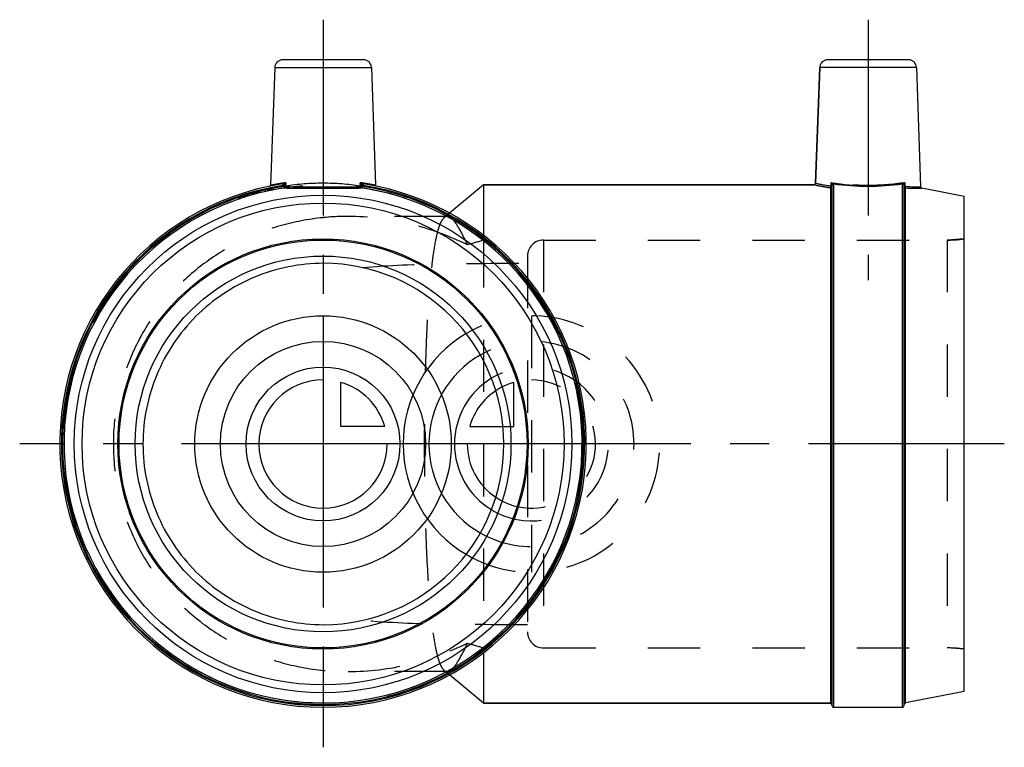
# Model space of a CAD drawing. Header units: millimetres. Extents: x 439 to 561, y 455 to 545.
import ezdxf

# ---------------------------------------------------------------- set-up
doc = ezdxf.new("R2010")
doc.units = ezdxf.units.MM
doc.header["$LTSCALE"] = 65.185185
doc.linetypes.add('CENTER', pattern=[0.6, 0.375, -0.075, 0.075, -0.075])
doc.linetypes.add('HIDDEN', pattern=[0.2, 0.1, -0.1])
for name, color, linetype in [('ACHSEN_S', 7, 'CONTINUOUS'), ('FLAECHEN', 7, 'CONTINUOUS'), ('KOERPER', 7, 'CONTINUOUS'), ('KONST.EL_MIT_GEO', 7, 'CONTINUOUS'), ('KURVEN', 7, 'CONTINUOUS')]:
    doc.layers.add(name, color=color, linetype=linetype)

msp = doc.modelspace()

# ---------------------------------------------------------------- linework, layer by layer
at = {"layer": 'ACHSEN_S', "color": 2, "linetype": 'CENTER'}
for p, q in [((476.38, 545.35), (476.38, 454.55)), ((561.38, 492.4), (438.53, 492.4))]:
    msp.add_line(p, q, dxfattribs=at)
at = {"layer": 'FLAECHEN', "color": 8, "linetype": 'HIDDEN'}
for p, q in [((491.82, 520.8), (479.49, 520.8)), ((491.82, 464), (479.51, 464))]:
    msp.add_line(p, q, dxfattribs=at)
at = {"layer": 'KOERPER', "color": 2, "linetype": 'CENTER'}
msp.add_line((544.38, 545.35), (544.38, 512.85), dxfattribs=at)
at = {"layer": 'KOERPER', "color": 7, "linetype": 'Continuous'}
for p, q in [((470.35, 539.38), (469.83, 524.68)), ((482.41, 539.38), (482.93, 524.68)), ((537.84, 524.94), (538.35, 539.38)), ((496.38, 524.75), (492.16, 521.21)), ((496.38, 524.75), (496.38, 518.45)), ((537.64, 524.75), (496.38, 524.75)), ((496.38, 466.34), (496.38, 460.05)), ((496.38, 460.05), (492.16, 463.59)), ((539.68, 460.05), (496.38, 460.05)), ((540.08, 459.55), (548.68, 459.55))]:
    msp.add_line(p, q, dxfattribs=at)
at = {"layer": 'KOERPER', "color": 8, "linetype": 'HIDDEN'}
for p, q in [((492.16, 521.21), (491.49, 520.65)), ((496.38, 518.45), (496.38, 466.34)), ((492.16, 463.59), (491.49, 464.15))]:
    msp.add_line(p, q, dxfattribs=at)
for centre, radius, start, end in [((479.48, 489.62), 31.18, 89.9957, 95.7018), ((516.49, 446.23), 74.36, 105.6894, 107.262), ((516.49, 538.56), 74.36, 252.738, 254.3106)]:
    msp.add_arc(centre, radius, start, end, dxfattribs=at)
for points, knots in [([(476.38, 520.64), (474.57, 520.46), (470.98, 519.78), (465.87, 517.79), (461.21, 514.88), (457.17, 511.14), (453.93, 506.68), (451.61, 501.68), (450.31, 496.33), (450.08, 490.82), (450.93, 485.37), (452.82, 480.19), (455.69, 475.48), (459.4, 471.42), (463.81, 468.14), (468.76, 465.75), (474.05, 464.31), (477.69, 464), (479.5, 464)], [0, 0, 0, 0, 0.062288, 0.12467, 0.187132, 0.249657, 0.312233, 0.374846, 0.437484, 0.500132, 0.562776, 0.625401, 0.687994, 0.750542, 0.813033, 0.875452, 0.937783, 1, 1, 1, 1]), ([(494.42, 517.25), (492.11, 518.36), (487.24, 520.16), (482.07, 520.8), (479.48, 520.8)], [0, 0, 0, 0, 0.498463, 1, 1, 1, 1]), ([(491.49, 520.64), (491.37, 520.54), (491.14, 520.23), (490.87, 519.62), (490.62, 518.79), (490.28, 517.27), (489.93, 514.84), (489.6, 511.38), (489.34, 507.26), (489.15, 502.61), (489.04, 497.6), (489, 492.4), (489.04, 487.2), (489.15, 482.19), (489.34, 477.54), (489.6, 473.42), (489.93, 469.95), (490.28, 467.53), (490.62, 466.01), (490.87, 465.18), (491.14, 464.57), (491.37, 464.26), (491.49, 464.15)], [0, 0, 0, 0, 0.008402, 0.01996, 0.035041, 0.053749, 0.10189, 0.16343, 0.236596, 0.319015, 0.407864, 0.500007, 0.592149, 0.680997, 0.763415, 0.836579, 0.898117, 0.946256, 0.964962, 0.980042, 0.991599, 1, 1, 1, 1]), ([(491.88, 520.8), (491.84, 520.8), (491.7, 520.79), (491.57, 520.71), (491.49, 520.64)], [0, 0, 0, 0, 0.237805, 1, 1, 1, 1]), ([(492.57, 520.41), (492.51, 520.47), (492.32, 520.65), (492.06, 520.8), (491.88, 520.8)], [0, 0, 0, 0, 0.30893, 1, 1, 1, 1]), ([(494.42, 517.25), (494.11, 517.9), (493.66, 518.81), (493.02, 519.86), (492.72, 520.25), (492.57, 520.41)], [0, 0, 0, 0, 0.595684, 0.822293, 1, 1, 1, 1]), ([(479.5, 464), (482.08, 464), (487.25, 464.64), (492.11, 466.44), (494.42, 467.55)], [0, 0, 0, 0, 0.50155, 1, 1, 1, 1]), ([(492.56, 464.38), (492.72, 464.54), (493.02, 464.94), (493.66, 465.98), (494.1, 466.89), (494.42, 467.55)], [0, 0, 0, 0, 0.177346, 0.403828, 1, 1, 1, 1]), ([(491.88, 464), (491.93, 464), (492.2, 464.04), (492.42, 464.23), (492.56, 464.38)], [0, 0, 0, 0, 0.205995, 1, 1, 1, 1]), ([(491.49, 464.15), (491.52, 464.13), (491.63, 464.04), (491.78, 464), (491.88, 464)], [0, 0, 0, 0, 0.274539, 1, 1, 1, 1])]:
    msp.add_open_spline(points, degree=3, knots=knots, dxfattribs=at)
at = {"layer": 'KONST.EL_MIT_GEO', "color": 7, "linetype": 'Continuous'}
for p, q in [((470.35, 539.38), (482.41, 539.38)), ((481.42, 540.35), (471.35, 540.35)), ((538.35, 539.38), (537.84, 524.94)), ((550.41, 539.38), (538.35, 539.38)), ((549.42, 540.35), (539.35, 540.35)), ((550.41, 539.38), (550.93, 524.51)), ((469.83, 524.67), (470.05, 524.71)), ((471.34, 524.86), (471.37, 524.66)), ((471.42, 524.88), (471.5, 524.7)), ((471.5, 524.7), (471.49, 524.57)), ((471.49, 524.57), (471.49, 524.54)), ((471.73, 525.01), (471.71, 524.54)), ((481.06, 524.54), (481.03, 525.01)), ((481.34, 524.88), (481.26, 524.7)), ((481.27, 524.54), (481.26, 524.7)), ((481.42, 524.86), (481.39, 524.66)), ((482.71, 524.71), (482.93, 524.67)), ((496.38, 524.75), (537.64, 524.75)), ((539.79, 524.58), (539.79, 525.01)), ((539.88, 524.7), (539.88, 459.75)), ((540.08, 524.86), (540.08, 459.55)), ((548.68, 459.55), (548.68, 524.86)), ((548.88, 459.75), (548.88, 524.7)), ((548.97, 525.01), (548.97, 524.54)), ((471.52, 524.35), (471.49, 524.54)), ((481.24, 524.35), (481.27, 524.54)), ((539.68, 524.38), (539.68, 460.05)), ((549.04, 460.08), (549.04, 524.35)), ((556.38, 523.29), (551.1, 524.32)), ((556.38, 461.51), (556.38, 523.29)), ((556.38, 461.51), (549.04, 460.08)), ((496.38, 460.05), (539.68, 460.05))]:
    msp.add_line(p, q, dxfattribs=at)
at = {"layer": 'KONST.EL_MIT_GEO', "color": 8, "linetype": 'HIDDEN'}
for p, q in [((471.49, 524.58), (471.52, 524.38)), ((471.49, 524.58), (471.71, 524.58)), ((481.05, 524.58), (481.27, 524.58)), ((481.27, 524.58), (481.24, 524.38)), ((481.26, 524.7), (481.27, 524.58)), ((466.08, 523.07), (465.98, 523.35)), ((466, 523.35), (466.1, 523.07)), ((466.14, 523.09), (466.05, 523.37)), ((466.34, 523.15), (466.25, 523.44)), ((466.5, 523.2), (466.41, 523.49)), ((466.58, 523.23), (466.49, 523.52)), ((466.61, 523.24), (466.52, 523.52)), ((466.76, 523.29), (466.67, 523.57)), ((466.83, 523.31), (466.74, 523.59)), ((466.84, 523.31), (466.75, 523.6)), ((466.91, 523.33), (466.82, 523.62)), ((466.97, 523.35), (466.88, 523.64)), ((467, 523.36), (466.92, 523.65)), ((467.48, 523.5), (467.4, 523.79)), ((467.52, 523.51), (467.44, 523.8)), ((467.55, 523.52), (467.47, 523.81)), ((467.73, 523.57), (467.65, 523.86)), ((467.98, 523.64), (467.9, 523.93)), ((468.06, 523.66), (467.98, 523.95)), ((468.1, 523.67), (468.02, 523.96)), ((468.41, 523.75), (468.33, 524.04)), ((468.51, 523.78), (468.43, 524.07)), ((468.52, 523.78), (468.45, 524.07)), ((469.21, 523.94), (469.15, 524.24)), ((469.5, 524.01), (469.43, 524.3)), ((469.51, 524.01), (469.44, 524.3)), ((469.63, 524.04), (469.56, 524.33)), ((469.71, 524.05), (469.65, 524.35)), ((469.74, 524.06), (469.68, 524.35)), ((469.91, 524.1), (469.85, 524.39)), ((469.92, 524.1), (469.86, 524.39)), ((469.97, 524.11), (469.91, 524.4)), ((470.21, 524.15), (470.15, 524.45)), ((465.75, 523.27), (465.85, 522.99)), ((465.97, 523.03), (465.87, 523.31)), ((503.88, 517.85), (503.88, 466.95)), ((503.88, 517.85), (554.27, 517.85)), ((556.38, 518), (554.27, 517.85)), ((554.27, 517.85), (554.27, 466.95)), ((501.88, 515.85), (501.88, 468.95)), ((503.88, 466.95), (554.27, 466.95)), ((556.38, 466.8), (554.27, 466.95))]:
    msp.add_line(p, q, dxfattribs=at)
msp.add_circle((476.38, 492.4), 32.35, dxfattribs=at)
at = {"layer": 'KONST.EL_MIT_GEO', "color": 7, "linetype": 'Continuous'}
for radius in [31.05, 30.07, 25.6, 25.45, 23.45]:
    msp.add_circle((476.38, 492.4), radius, dxfattribs=at)
for centre, radius, start, end in [((471.35, 539.35), 1, 90, 178), ((481.42, 539.35), 1, 2, 90), ((539.35, 539.35), 1, 90, 178), ((549.42, 539.35), 1, 2, 90), ((476.38, 492.4), 32.85, 98.8263, 81.1729), ((476.38, 492.4), 32.65, 98.8271, 81.1729), ((469.73, 524.67), 0.1, 281.6395, 358), ((476.54, 492.53), 32.83, 99.5498, 101.3981), ((476.27, 494.17), 31.16, 98.3768, 99.5604), ((471.25, 525.47), 0.616, 278.8161, 286.5439), ((471.29, 525.18), 0.527, 278.8214, 290.9744), ((471.29, 525.17), 0.517, 291.0153, 293.4256), ((471.24, 525.04), 0.427, 307.0007, 310.4335), ((470.16, 528.22), 3.58, 295.5914, 295.928), ((470.58, 525.58), 1.28, 332.4365, 333.5556), ((476.6, 494.88), 30.45, 80.4172, 81.6287), ((481.47, 525.18), 0.526, 246.6392, 261.1782), ((481.52, 525.47), 0.616, 253.4552, 261.1847), ((476.08, 491.75), 33.63, 78.621, 80.4253), ((483.03, 524.67), 0.1, 182, 258.3605), ((537.64, 524.95), 0.2, 269.9958, 358.0018), ((536.91, 519.13), 6.54, 61.4339, 63.8539), ((540.07, 524.66), 0.193, 169.7063, 179.9354), ((540.15, 525.08), 0.232, 241.5357, 247.4827), ((540.14, 525.06), 0.213, 247.475, 253.8742), ((544.38, 556.99), 32.42, 262.3781, 277.6219), ((551.91, 519.02), 6.67, 116.1686, 118.5406), ((548.69, 524.66), 0.193, 0.0646, 10.2943), ((549.94, 524.53), 1.07, 161.4379, 163.8202), ((476.38, 492.4), 32.51, 98.6495, 81.3505), ((476.38, 492.4), 32.32, 98.6495, 81.3505), ((548.78, 520.54), 4.01, 87.1973, 87.5788), ((551.13, 524.51), 0.2, 181.9987, 259.0038), ((476.38, 492.4), 22.55, 270.1881, 89.8119), ((539.68, 459.85), 0.2, 0, 90), ((540.08, 459.75), 0.2, 180, 270), ((548.68, 459.75), 0.2, 270, 0), ((549.08, 459.88), 0.2, 101, 180)]:
    msp.add_arc(centre, radius, start, end, dxfattribs=at)
at = {"layer": 'KONST.EL_MIT_GEO', "color": 8, "linetype": 'HIDDEN'}
for centre, radius, start, end in [((476.38, 492.4), 32.55, 98.637, 81.363), ((471.29, 525.18), 0.526, 290.9744, 293.3608), ((476.38, 494.25), 30.69, 90.0037, 98.7638), ((476.38, 494.27), 30.67, 81.2335, 89.999), ((544.74, 558.94), 34.92, 258.2709, 261.6172), ((536.85, 519.02), 6.67, 61.4594, 63.8315), ((551.85, 519.14), 6.54, 116.1454, 118.5668), ((503.88, 515.85), 2, 90, 180), ((554.27, 532.85), 15, 270, 278.1096), ((503.88, 468.95), 2, 180, 270), ((554.27, 451.95), 15, 81.8904, 90)]:
    msp.add_arc(centre, radius, start, end, dxfattribs=at)
for points, knots in [([(471.73, 525.01), (471.59, 524.98), (471.32, 524.94), (470.94, 524.88), (470.62, 524.82), (470.35, 524.77), (470.16, 524.73), (470.03, 524.71), (469.96, 524.69), (469.91, 524.69), (469.87, 524.67), (469.85, 524.68), (469.83, 524.67), (469.83, 524.67)], [0, 0, 0, 0, 0.223266, 0.422244, 0.594476, 0.73809, 0.851582, 0.896616, 0.933676, 0.962641, 0.983393, 0.995848, 1, 1, 1, 1]), ([(471.73, 525.01), (471.7, 524.99), (471.6, 524.95), (471.5, 524.9), (471.42, 524.88)], [0, 0, 0, 0, 0.236421, 1, 1, 1, 1]), ([(471.73, 525.01), (471.71, 524.98), (471.65, 524.87), (471.58, 524.76), (471.5, 524.7)], [0, 0, 0, 0, 0.243109, 1, 1, 1, 1]), ([(471.71, 524.58), (471.71, 524.54), (471.7, 524.46), (471.63, 524.4), (471.59, 524.39)], [0, 0, 0, 0, 0.556863, 1, 1, 1, 1]), ([(481.26, 524.7), (481.24, 524.72), (481.14, 524.81), (481.08, 524.92), (481.03, 525.01)], [0, 0, 0, 0, 0.257503, 1, 1, 1, 1]), ([(481.34, 524.88), (481.31, 524.89), (481.21, 524.92), (481.11, 524.97), (481.03, 525.01)], [0, 0, 0, 0, 0.266456, 1, 1, 1, 1]), ([(482.93, 524.67), (482.93, 524.67), (482.91, 524.67), (482.89, 524.68), (482.85, 524.68), (482.8, 524.7), (482.73, 524.71), (482.61, 524.73), (482.42, 524.77), (482.15, 524.82), (481.82, 524.88), (481.44, 524.94), (481.18, 524.98), (481.03, 525.01)], [0, 0, 0, 0, 0.004152, 0.016608, 0.037359, 0.066324, 0.103384, 0.148419, 0.261913, 0.405529, 0.577759, 0.776734, 1, 1, 1, 1]), ([(481.05, 524.58), (481.05, 524.54), (481.06, 524.46), (481.13, 524.4), (481.17, 524.39)], [0, 0, 0, 0, 0.55685, 1, 1, 1, 1]), ([(539.65, 524.39), (539.67, 524.4), (539.75, 524.43), (539.78, 524.52), (539.79, 524.58)], [0, 0, 0, 0, 0.215937, 1, 1, 1, 1]), ([(539.88, 524.7), (539.88, 524.75), (539.85, 524.85), (539.82, 524.95), (539.79, 525.01)], [0, 0, 0, 0, 0.45766, 1, 1, 1, 1]), ([(548.97, 525.01), (547.45, 524.78), (544.38, 524.55), (541.31, 524.78), (539.79, 525.01)], [0, 0, 0, 0, 0.5, 1, 1, 1, 1]), ([(539.88, 524.58), (539.88, 524.58), (539.87, 524.58), (539.86, 524.58), (539.83, 524.58), (539.8, 524.58), (539.79, 524.58)], [0, 0, 0, 0, 0.066784, 0.261286, 0.577459, 1, 1, 1, 1]), ([(540.04, 524.88), (539.99, 524.87), (539.91, 524.83), (539.88, 524.74), (539.88, 524.7)], [0, 0, 0, 0, 0.513333, 1, 1, 1, 1]), ([(540.08, 524.86), (540.03, 524.86), (539.92, 524.82), (539.88, 524.71), (539.88, 524.66)], [0, 0, 0, 0, 0.502107, 1, 1, 1, 1]), ([(548.68, 524.86), (548.73, 524.86), (548.84, 524.82), (548.88, 524.71), (548.88, 524.66)], [0, 0, 0, 0, 0.502107, 1, 1, 1, 1]), ([(548.73, 524.88), (548.77, 524.87), (548.85, 524.83), (548.88, 524.74), (548.88, 524.7)], [0, 0, 0, 0, 0.513306, 1, 1, 1, 1]), ([(548.97, 525.01), (548.95, 524.95), (548.91, 524.85), (548.88, 524.75), (548.88, 524.7)], [0, 0, 0, 0, 0.542345, 1, 1, 1, 1]), ([(548.97, 524.54), (548.96, 524.54), (548.94, 524.54), (548.91, 524.55), (548.89, 524.54), (548.88, 524.55), (548.88, 524.54)], [0, 0, 0, 0, 0.423188, 0.739553, 0.933824, 1, 1, 1, 1]), ([(549.07, 524.35), (549.06, 524.36), (548.99, 524.4), (548.97, 524.48), (548.97, 524.54)], [0, 0, 0, 0, 0.217218, 1, 1, 1, 1]), ([(481.25, 514.42), (484.61, 514.72), (491.5, 514.95), (498.37, 514.95), (501.88, 514.95)], [0, 0, 0, 0, 0.490038, 1, 1, 1, 1]), ([(501.88, 469.85), (498.37, 469.85), (491.49, 469.84), (484.61, 470.07), (481.25, 470.38)], [0, 0, 0, 0, 0.509962, 1, 1, 1, 1])]:
    msp.add_open_spline(points, degree=3, knots=knots, dxfattribs=at)
at = {"layer": 'KONST.EL_MIT_GEO', "color": 7, "linetype": 'Continuous'}
for points in [[(471.42, 524.88), (471.45, 524.89), (471.48, 524.9), (471.51, 524.91)], [(471.51, 524.91), (471.58, 524.93), (471.64, 524.96), (471.71, 525)], [(548.68, 524.86), (548.7, 524.86), (548.71, 524.87), (548.73, 524.88)], [(548.92, 524.87), (548.93, 524.92), (548.95, 524.96), (548.97, 525.01)]]:
    msp.add_open_spline(points, degree=3, dxfattribs=at)
for points, knots in [([(471.52, 524.72), (471.54, 524.73), (471.62, 524.81), (471.68, 524.91), (471.72, 524.98)], [0, 0, 0, 0, 0.256739, 1, 1, 1, 1]), ([(481.03, 525.01), (481.06, 524.99), (481.16, 524.95), (481.26, 524.9), (481.34, 524.88)], [0, 0, 0, 0, 0.23642, 1, 1, 1, 1]), ([(481.03, 525.01), (481.05, 524.98), (481.11, 524.87), (481.19, 524.76), (481.26, 524.7)], [0, 0, 0, 0, 0.243108, 1, 1, 1, 1]), ([(537.64, 524.75), (537.69, 524.74), (538.35, 524.6), (539.02, 524.49), (539.65, 524.39)], [0, 0, 0, 0, 0.066358, 1, 1, 1, 1]), ([(537.84, 524.94), (537.85, 524.94), (537.86, 524.94), (537.88, 524.93), (537.92, 524.93), (538.01, 524.91), (538.15, 524.88), (538.37, 524.83), (538.65, 524.78), (538.98, 524.72), (539.37, 524.65), (539.65, 524.61), (539.79, 524.58)], [0, 0, 0, 0, 0.004163, 0.016618, 0.037333, 0.066256, 0.148315, 0.261832, 0.405447, 0.577603, 0.776544, 1, 1, 1, 1]), ([(539.65, 524.39), (539.67, 524.4), (539.75, 524.43), (539.78, 524.52), (539.79, 524.58)], [0, 0, 0, 0, 0.215941, 1, 1, 1, 1]), ([(539.68, 524.38), (539.73, 524.38), (539.84, 524.42), (539.88, 524.53), (539.88, 524.58)], [0, 0, 0, 0, 0.502017, 1, 1, 1, 1]), ([(539.79, 525.01), (541.31, 524.78), (544.38, 524.55), (547.45, 524.78), (548.97, 525.01)], [0, 0, 0, 0, 0.5, 1, 1, 1, 1]), ([(539.79, 525.01), (539.82, 524.95), (539.85, 524.85), (539.88, 524.75), (539.88, 524.7)], [0, 0, 0, 0, 0.542345, 1, 1, 1, 1]), ([(539.79, 524.58), (539.8, 524.58), (539.83, 524.58), (539.86, 524.58), (539.88, 524.58)], [0, 0, 0, 0, 0.370386, 1, 1, 1, 1]), ([(540.04, 524.88), (539.99, 524.87), (539.91, 524.83), (539.88, 524.74), (539.88, 524.7)], [0, 0, 0, 0, 0.513306, 1, 1, 1, 1]), ([(540.08, 524.86), (540.04, 524.86), (539.94, 524.83), (539.89, 524.74), (539.88, 524.7)], [0, 0, 0, 0, 0.501636, 1, 1, 1, 1]), ([(548.68, 524.86), (548.73, 524.86), (548.82, 524.83), (548.87, 524.74), (548.88, 524.7)], [0, 0, 0, 0, 0.501636, 1, 1, 1, 1]), ([(548.73, 524.88), (548.77, 524.87), (548.85, 524.83), (548.88, 524.74), (548.88, 524.7)], [0, 0, 0, 0, 0.513333, 1, 1, 1, 1]), ([(548.88, 524.7), (548.88, 524.71), (548.88, 524.75), (548.9, 524.8), (548.91, 524.83)], [0, 0, 0, 0, 0.220064, 1, 1, 1, 1]), ([(471.49, 524.54), (471.51, 524.54), (471.58, 524.55), (471.65, 524.54), (471.71, 524.54)], [0, 0, 0, 0, 0.275865, 1, 1, 1, 1]), ([(471.52, 524.35), (471.54, 524.35), (471.56, 524.36), (471.59, 524.36), (471.59, 524.35)], [0, 0, 0, 0, 0.787296, 1, 1, 1, 1]), ([(471.59, 524.35), (471.61, 524.36), (471.67, 524.4), (471.7, 524.48), (471.71, 524.54)], [0, 0, 0, 0, 0.220133, 1, 1, 1, 1]), ([(471.59, 524.35), (472.32, 524.32), (473.92, 524.31), (475.51, 524.32), (476.38, 524.32)], [0, 0, 0, 0, 0.45731, 1, 1, 1, 1]), ([(471.71, 524.54), (472.42, 524.5), (473.98, 524.5), (475.54, 524.51), (476.38, 524.51)], [0, 0, 0, 0, 0.457721, 1, 1, 1, 1]), ([(476.38, 524.51), (477.23, 524.51), (478.78, 524.5), (480.34, 524.5), (481.06, 524.54)], [0, 0, 0, 0, 0.542307, 1, 1, 1, 1]), ([(476.38, 524.32), (477.25, 524.32), (478.84, 524.31), (480.44, 524.32), (481.17, 524.35)], [0, 0, 0, 0, 0.542718, 1, 1, 1, 1]), ([(481.06, 524.54), (481.07, 524.54), (481.14, 524.55), (481.21, 524.55), (481.27, 524.54)], [0, 0, 0, 0, 0.212946, 1, 1, 1, 1]), ([(481.17, 524.35), (481.15, 524.36), (481.09, 524.4), (481.06, 524.48), (481.06, 524.54)], [0, 0, 0, 0, 0.220136, 1, 1, 1, 1]), ([(481.17, 524.35), (481.18, 524.36), (481.2, 524.36), (481.22, 524.35), (481.24, 524.35)], [0, 0, 0, 0, 0.212704, 1, 1, 1, 1]), ([(539.65, 524.39), (539.66, 524.39), (539.66, 524.39), (539.68, 524.39), (539.68, 524.38)], [0, 0, 0, 0, 0.401761, 1, 1, 1, 1]), ([(548.88, 524.54), (548.88, 524.55), (548.89, 524.54), (548.91, 524.55), (548.93, 524.54), (548.94, 524.54)], [0, 0, 0, 0, 0.065445, 0.25708, 1, 1, 1, 1]), ([(549.04, 524.35), (549, 524.36), (548.91, 524.41), (548.88, 524.5), (548.88, 524.54)], [0, 0, 0, 0, 0.501792, 1, 1, 1, 1]), ([(548.97, 524.54), (549.12, 524.53), (549.4, 524.52), (549.79, 524.51), (550.12, 524.51), (550.4, 524.5), (550.63, 524.5), (550.77, 524.5), (550.86, 524.51), (550.9, 524.51), (550.92, 524.51), (550.93, 524.51), (550.93, 524.51)], [0, 0, 0, 0, 0.224944, 0.424616, 0.596865, 0.740107, 0.852996, 0.934403, 0.963054, 0.983559, 0.995883, 1, 1, 1, 1]), ([(549.07, 524.35), (549.06, 524.36), (548.99, 524.4), (548.97, 524.48), (548.97, 524.54)], [0, 0, 0, 0, 0.21721, 1, 1, 1, 1]), ([(549.04, 524.35), (549.04, 524.35), (549.05, 524.36), (549.06, 524.36), (549.07, 524.35)], [0, 0, 0, 0, 0.103238, 1, 1, 1, 1]), ([(549.07, 524.35), (549.36, 524.34), (549.86, 524.32), (550.49, 524.31), (550.88, 524.32), (551.05, 524.32), (551.1, 524.32)], [0, 0, 0, 0, 0.424061, 0.739648, 0.934258, 1, 1, 1, 1]), ([(476.46, 514.95), (474.98, 514.94), (472.03, 514.65), (467.78, 513.35), (463.86, 511.26), (460.42, 508.44), (457.59, 505), (455.5, 501.08), (454.2, 496.82), (453.77, 492.4), (454.2, 487.97), (455.5, 483.72), (457.59, 479.8), (460.42, 476.36), (463.86, 473.54), (467.78, 471.45), (472.03, 470.15), (474.98, 469.85), (476.46, 469.85)], [0, 0, 0, 0, 0.062503, 0.125001, 0.187501, 0.250001, 0.312501, 0.375001, 0.4375, 0.5, 0.5625, 0.624999, 0.687499, 0.749999, 0.812499, 0.874999, 0.937497, 1, 1, 1, 1])]:
    msp.add_open_spline(points, degree=3, knots=knots, dxfattribs=at)
at = {"layer": 'KONST.EL_MIT_GEO', "color": 8, "linetype": 'HIDDEN'}
msp.add_open_spline([(540.08, 524.86), (540.07, 524.86), (540.05, 524.87), (540.04, 524.88)], degree=3, dxfattribs=at)
at = {"layer": 'KURVEN', "color": 40, "linetype": 'Continuous'}
for p, q in [((476.38, 508.4), (476.38, 476.4)), ((478.58, 494.6), (478.58, 500.09)), ((484.07, 494.6), (478.58, 494.6)), ((494.69, 494.6), (498.81, 494.6)), ((492.38, 492.4), (460.38, 492.4)), ((498.93, 492.4), (492.78, 492.4))]:
    msp.add_line(p, q, dxfattribs=at)
at = {"layer": 'KURVEN', "color": 8, "linetype": 'HIDDEN'}
for p, q in [((502.38, 508.4), (502.38, 476.4)), ((500.18, 494.6), (500.18, 500.09)), ((498.81, 494.6), (500.18, 494.6)), ((509.22, 492.4), (498.93, 492.4))]:
    msp.add_line(p, q, dxfattribs=at)
at = {"layer": 'KURVEN', "color": 40, "linetype": 'Continuous'}
for radius in [16, 12.8, 9.6]:
    msp.add_circle((476.38, 492.4), radius, dxfattribs=at)
at = {"layer": 'KURVEN', "color": 8, "linetype": 'HIDDEN'}
for radius, start, end in [(16, 239.3727, 120.6273), (12.8, 240.1253, 119.8748), (9.6, 238.599, 121.3999), (8, 236.145, 90), (8, 105.962, 123.8533)]:
    msp.add_arc((502.38, 492.4), radius, start, end, dxfattribs=at)
at = {"layer": 'KURVEN', "color": 40, "linetype": 'Continuous'}
for centre, radius, start, end in [((502.38, 492.4), 16, 120.6273, 239.3727), ((502.38, 492.4), 12.8, 119.8748, 240.1253), ((476.38, 492.4), 8, 90, 360), ((476.38, 492.4), 8, 15.962, 74.038), ((502.38, 492.4), 9.6, 121.3999, 238.599), ((502.38, 492.4), 8, 123.8533, 164.038), ((502.38, 492.4), 8, 180, 236.145)]:
    msp.add_arc(centre, radius, start, end, dxfattribs=at)

doc.saveas('drawing.dxf')
